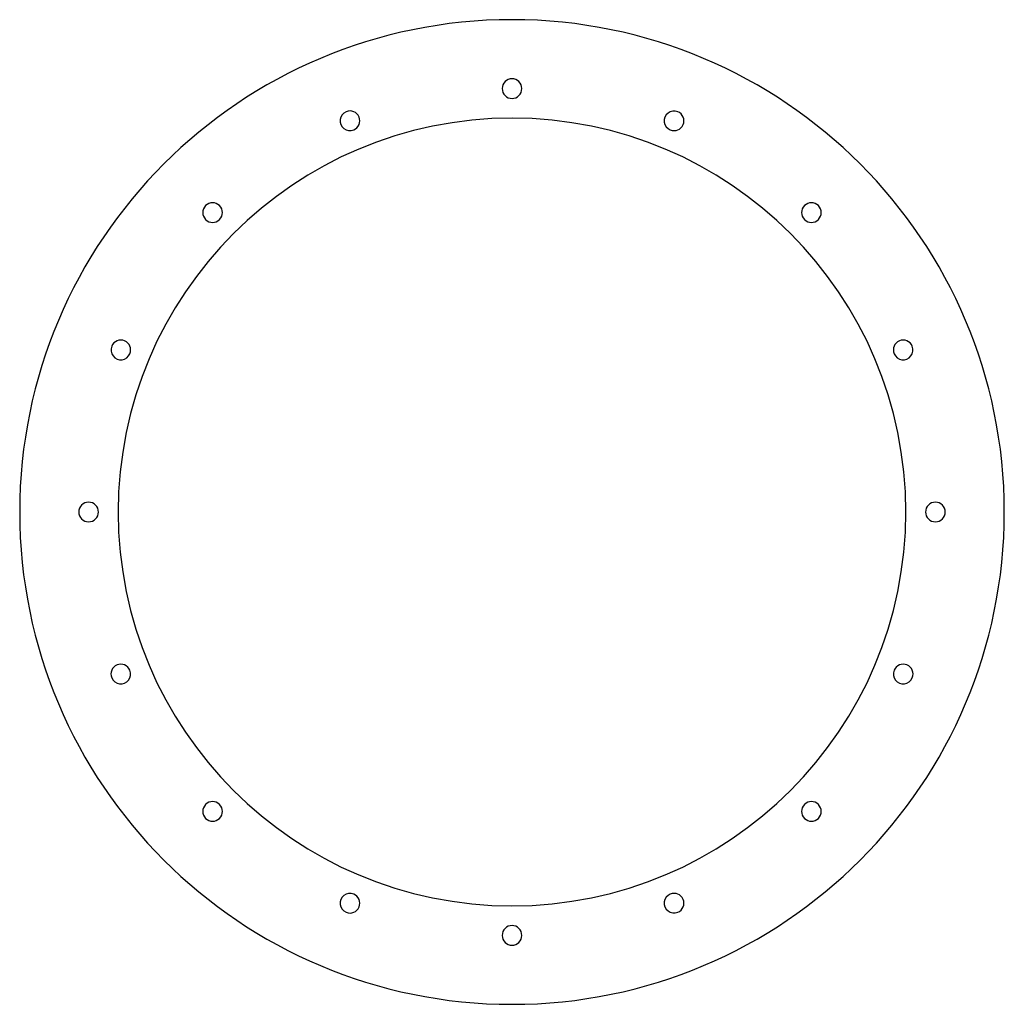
# Model space of a CAD drawing. Header units: millimetres. Extents: x -500 to 500, y -500 to 500.
import ezdxf

# ---------------------------------------------------------------- set-up
doc = ezdxf.new("R2010")
doc.units = ezdxf.units.MM
doc.layers.add('THICK', color=7, linetype='Continuous')

msp = doc.modelspace()

# ---------------------------------------------------------------- linework, layer by layer
at = {"layer": 'THICK'}
for centre, radius, start, end in [((0, 0), 500, 0, 180), ((0, 430), 10, 90, 270), ((0, 430), 10, 270, 90), ((0, 0), 400, 0, 180), ((-164.6, 397.3), 10, 112.5, 292.5), ((-164.6, 397.3), 10, 292.5, 112.5), ((164.6, 397.3), 10, 67.5, 247.5), ((164.6, 397.3), 10, 247.5, 67.5), ((-304.1, 304.1), 10, 135, 315), ((-304.1, 304.1), 10, 315, 135), ((304.1, 304.1), 10, 45, 225), ((304.1, 304.1), 10, 225, 45), ((-397.3, 164.6), 10, 337.5, 157.5), ((397.3, 164.6), 10, 22.5, 202.5), ((-397.3, 164.6), 10, 157.5, 337.5), ((397.3, 164.6), 10, 202.5, 22.5), ((-430, 0), 10, 0, 180), ((0, 0), 500, 180, 0), ((-430, 0), 10, 180, 0), ((0, 0), 400, 180, 0), ((430, 0), 10, 0, 180), ((430, 0), 10, 180, 0), ((-397.3, -164.6), 10, 22.5, 202.5), ((397.3, -164.6), 10, 337.5, 157.5), ((-397.3, -164.6), 10, 202.5, 22.5), ((397.3, -164.6), 10, 157.5, 337.5), ((-304.1, -304.1), 10, 45, 225), ((-304.1, -304.1), 10, 225, 45), ((304.1, -304.1), 10, 135, 315), ((304.1, -304.1), 10, 315, 135), ((-164.6, -397.3), 10, 67.5, 247.5), ((-164.6, -397.3), 10, 247.5, 67.5), ((164.6, -397.3), 10, 112.5, 292.5), ((164.6, -397.3), 10, 292.5, 112.5), ((0, -430), 10, 90, 270), ((0, -430), 10, 270, 90)]:
    msp.add_arc(centre, radius, start, end, dxfattribs=at)

doc.saveas('drawing.dxf')
